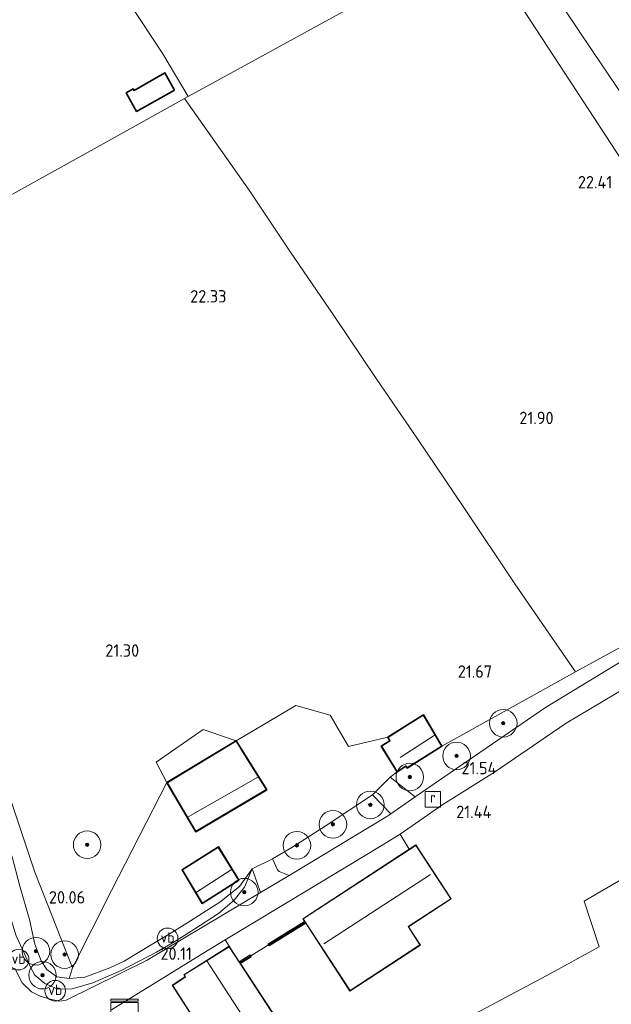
# Model space of a CAD drawing. Extents: x 196936 to 200438, y 361224 to 364196.
# Tile 176 of 256: x 199735 to 199821, y 362006 to 362149. Entities that reach past the tile are written whole.
import ezdxf
from ezdxf.enums import TextEntityAlignment as Align

# ---------------------------------------------------------------- set-up
doc = ezdxf.new("R2010")
doc.units = 0
for name, color, linetype, lineweight in [('B-ME-GR-BOOM-S', 90, 'Continuous', 25), ('B-ME-GR-GRAS-GV', 60, 'Continuous', 13), ('B-ME-GR-HAAG-G', 90, 'GR-HAAG1', 13), ('B-ME-GW-TALUD_KRUIN-G', 90, 'Continuous', 18), ('B-ME-GW-TALUD_TEEN-G', 90, 'Continuous', 18), ('B-ME-IE-MEUBILAIR_WEGMEUBILAIR-S', 7, 'Continuous', 25), ('B-ME-IE-TERREINAFSCHEIDING_DOORGANG-G', 210, 'Continuous', 18), ('B-ME-IE-TERREINAFSCHEIDING_KUNSTMATIG_HEKWERK-G', 20, 'IE-TERREINAFSCHEIDING-KUNSTMATIG', 18), ('B-ME-IE-TERREINAFSCHEIDING_KUNSTMATIG_MUUR-G', 90, 'IE-TERREINAFSCHEIDING-KUNSTMATIG-DICHT', 18), ('B-ME-IE-TERREINAFSCHEIDING_KUNSTMATIG_MUUR-GV', 90, 'Continuous', 18), ('B-ME-KG-KADASTRAAL_DAKRAND-G', 170, 'Continuous', 18), ('B-ME-KG-KADASTRAAL_NOK-G', 10, 'Continuous', 18), ('B-ME-OG-BEBOUWING_SCHUUR-GV', 7, 'Continuous', 35), ('B-ME-OG-BEBOUWING_WONINGBOUW-GV', 7, 'Continuous', 18), ('B-ME-OG-HOOGTEPUNT-S', 7, 'Continuous', 25), ('B-ME-OG-TERREIN_ERF-GV', 7, 'Continuous', 18), ('B-ME-OG-TERREIN_GROEN_TUIN-GV', 7, 'Continuous', 18), ('B-ME-RI-GWA_RIOOLPUT-S', 30, 'Continuous', 25), ('B-ME-VH-VERHARDING_ASFALT-GV', 252, 'Continuous', 18), ('B-ME-VH-VERHARDING_STRAATBAKSTEEN-GV', 252, 'Continuous', 18), ('B-ME-VW-VERKEERSTEKEN_DRAAGCONSTRUCTIE-S', 7, 'Continuous', 25)]:
    doc.layers.add(name, color=color, linetype=linetype, lineweight=lineweight)
doc.styles.add('NLCS-ISO', font='NLCS-ISO.ttf')
doc.styles.add('NLCS-ISO-ANNOTATIVE-T18', font='NLCS-ISO.ttf', dxfattribs={"height": 1.8})
doc.linetypes.add('GR-HAAG1', pattern='A,6,[176,NLCS.SHX,S=0.125,R=0,X=0,Y=0],-2', length=8)
doc.linetypes.add('IE-TERREINAFSCHEIDING-KUNSTMATIG', pattern='A,4,[82,NLCS.SHX,S=0.75,R=90,X=0,Y=0],4,-2', length=10)
doc.linetypes.add('IE-TERREINAFSCHEIDING-KUNSTMATIG-DICHT', pattern='A,8,-1,[82,NLCS.SHX,S=0.75,R=90,X=0,Y=0],-1', length=10)

# ---------------------------------------------------------------- blocks, each defined once
blk = doc.blocks.new('SAL-HOOGTELABEL-SO')
at = {"color": 0, "linetype": 'ByBlock', "lineweight": -2, "style": 'NLCS-ISO-ANNOTATIVE-T18'}
blk.add_attdef('HOOGTE', text='', height=1.8, dxfattribs=at).set_placement((2.79, 0), align=Align.RIGHT)
blk = doc.blocks.new('SGR-BOOM_01-SO')
at = {"linetype": 'ByBlock', "lineweight": 18}
h = blk.add_hatch(color=0, dxfattribs=at)
h.dxf.hatch_style = 1
edge = h.paths.add_edge_path()
edge.add_arc((0, 0), 0.25, 0, 360)
at = {"color": 0, "linetype": 'ByBlock', "lineweight": 18}
for radius in [2, 0.25]:
    blk.add_circle((0, 0), radius, dxfattribs=at)
blk = doc.blocks.new('SKL-DATA_KAST-SO')
at = {"color": 0, "linetype": 'ByBlock', "lineweight": 18}
for points in [[(-2, 2), (2, 2), (2, 1.68), (-2, 1.68)], [(-2, 1.52), (2, 1.52), (2, -2), (-2, -2)]]:
    blk.add_lwpolyline(points, close=True, dxfattribs=at)
blk = doc.blocks.new('SRI-PUT_INSPECTIEPUT_RIOOLPUT-SO')
at = {"color": 0, "linetype": 'ByBlock', "lineweight": 18}
blk.add_lwpolyline([(-1.12, -1.12), (1.12, -1.12), (1.12, 1.12), (-1.12, 1.12)], close=True, dxfattribs=at)
at = {"color": 0, "linetype": 'ByBlock', "lineweight": 18, "style": 'NLCS-ISO'}
blk.add_text('r', height=1.5, dxfattribs=at).set_placement((0, 0.28), align=Align.MIDDLE_CENTER)
blk = doc.blocks.new('SIE-WEG_PAAL_VERKEERSBORD-SO')
at = {"color": 0, "linetype": 'ByBlock', "lineweight": 18}
blk.add_circle((0, 0), 1.5, dxfattribs=at)
at = {"color": 0, "linetype": 'ByBlock', "lineweight": 18, "style": 'NLCS-ISO'}
blk.add_text('vb', height=1.5, dxfattribs=at).set_placement((0, 0.13), align=Align.MIDDLE_CENTER)

msp = doc.modelspace()

# ---------------------------------------------------------------- linework, layer by layer
at = {"layer": 'B-ME-GR-GRAS-GV'}
for points in [[(199861.476, 362078.498, 22.348), (199856.496, 362075.977, 22.387), (199848.971, 362087.664, 22.257), (199834.467, 362110.046, 22.474), (199820.199, 362131.898, 22.59), (199805.931, 362153.749, 22.707), (199791.37, 362176.27, 22.614), (199776.81, 362198.79, 22.521), (199776.782, 362198.83, 22.516), (199775.528, 362200.627, 22.414), (199778.774, 362203.23, 22.442), (199783.78, 362195.408, 22.63), (199785.959, 362192.209, 22.651), (199789.901, 362186.423, 22.689), (199797.789, 362174.904, 22.736), (199807.646, 362160.095, 22.794), (199818.351, 362144.108, 22.794), (199828.563, 362129.035, 22.783), (199839.04, 362112.944, 22.689), (199850.554, 362095.611, 22.512)], [(199798.495, 362158.918, 22.872), (199759.544, 362137.576, 22.872), (199755.857, 362143.786, 22.872), (199745.995, 362158.753, 22.872), (199738.749, 362169.377, 22.867), (199751.031, 362180.315, 22.695), (199766.328, 362192.854, 22.634), (199769.305, 362195.369, 22.647), (199771.357, 362192.981, 22.647), (199775.855, 362187.683, 22.717), (199789.479, 362170.749, 22.807)], [(199742.777, 362011.164, 19.864), (199742.278, 362009.617, 19.765), (199740.465, 362009.861, 19.725), (199739.01, 362010.939, 19.677), (199738.227, 362012.173, 19.669), (199737.289, 362014.618, 19.697), (199736.52, 362018.164, 19.745), (199735.117, 362023.036, 19.858), (199733.974, 362027.274, 19.903), (199730.203, 362037.058, 19.971), (199724.718, 362052.647, 19.888), (199719.147, 362070.071, 19.895), (199711.886, 362091.021, 20.143), (199705.77, 362107.469, 20.034), (199705.647, 362107.8, 20.109), (199708.238, 362109.194, 20.41), (199715.78, 362087.804, 20.444), (199721.611, 362071.673, 20.402), (199729.274, 362049.021, 20.308), (199737.264, 362025.045, 20.096)], [(199811.437, 362048.941, 21.656), (199792.506, 362035.959, 21.138), (199788.89, 362038.844, 21.63), (199789.888, 362039.59, 21.808), (199791.185, 362040.403, 21.808), (199791.36, 362040.141, 21.808), (199796.404, 362043.319, 21.808), (199815.806, 362054.113, 22.005), (199828.745, 362061.195, 22.023), (199841.649, 362068.285, 22.177), (199849.509, 362072.617, 22.277), (199856.496, 362075.977, 22.387), (199857.399, 362074.588, 22.373), (199849.539, 362070.312, 22.373), (199839.515, 362064.963, 22.17), (199825.407, 362057.381, 21.938)], [(199774.724, 362024.846, 20.819), (199774.228, 362024.552, 20.784), (199772.763, 362025.132, 20.866), (199772.518, 362025.381, 20.939), (199771.827, 362026.957, 21.036), (199774.625, 362028.612, 21.401), (199779.583, 362031.809, 21.534), (199786.326, 362036.256, 21.534), (199788.995, 362033.515, 21.258), (199788.431, 362033.122, 21.192)], [(199808.061, 361975.446, 21.11), (199796.064, 361968.515, 21.072), (199791.325, 361978.226, 21.061), (199787.414, 361986.051, 21.218), (199796.866, 361999.55, 21.221), (199793.817, 362000.59, 21.236), (199811.64, 362010.067, 21.236), (199819.239, 362014.218, 21.236), (199817.069, 362020.837, 21.251), (199829.364, 362027.983, 21.531), (199838.547, 362026.028, 21.673), (199842.303, 362023.787, 21.673), (199853.12, 362012.517, 21.725), (199857.494, 362006.932, 21.726), (199858.861, 362004.732, 21.726), (199828.291, 361986.571, 21.054)]]:
    msp.add_polyline3d(points, close=True, dxfattribs=at)
for points in [[(199871.68, 362162.491, 22.524), (199882.48, 362146.622, 22.512), (199892.944, 362130.949, 22.489), (199902.07, 362117.012, 22.407), (199906.298, 362109.767, 22.407), (199911.144, 362103.37, 22.489), (199890.121, 362092.782, 22.418), (199875.111, 362085.141, 22.489), (199861.476, 362078.498, 22.348), (199850.554, 362095.611, 22.512), (199839.04, 362112.944, 22.689), (199828.563, 362129.035, 22.783), (199818.351, 362144.108, 22.794), (199807.646, 362160.095, 22.794)], [(199805.931, 362153.749, 22.707), (199820.199, 362131.898, 22.59), (199834.467, 362110.046, 22.474), (199848.971, 362087.664, 22.257), (199856.496, 362075.977, 22.387), (199849.509, 362072.617, 22.277), (199841.649, 362068.285, 22.177), (199828.745, 362061.195, 22.023), (199815.806, 362054.113, 22.005), (199814.957, 362055.346, 21.978), (199807.008, 362066.892, 21.933), (199799.595, 362077.967, 21.939), (199792.867, 362087.925, 22.165), (199786.844, 362096.685, 22.259), (199780.718, 362105.813, 22.482), (199774.421, 362115.02, 22.679), (199768.413, 362124.006, 22.812), (199759.012, 362137.281, 22.812), (199759.544, 362137.576, 22.872), (199798.495, 362158.918, 22.872)], [(199733.612, 362123.183, 22.082), (199747.65, 362130.975, 22.484), (199759.012, 362137.281, 22.812), (199768.413, 362124.006, 22.812), (199774.421, 362115.02, 22.679), (199780.718, 362105.813, 22.482), (199786.844, 362096.685, 22.259), (199792.867, 362087.925, 22.165), (199799.595, 362077.967, 21.939), (199807.008, 362066.892, 21.933), (199814.957, 362055.346, 21.978), (199815.806, 362054.113, 22.005), (199796.404, 362043.319, 21.808), (199793.715, 362047.871, 21.808), (199788.539, 362044.611, 21.808), (199782.859, 362043.259, 21.772), (199780.186, 362047.813, 21.772), (199775.205, 362049.232, 21.772), (199766.533, 362044.106, 21.346), (199761.735, 362045.748, 21.435), (199754.922, 362041.012, 21.375), (199756.463, 362038.042, 21.346), (199748.411, 362022.405, 20.562), (199742.777, 362011.164, 19.864), (199737.264, 362025.045, 20.096), (199729.274, 362049.021, 20.308)], [(199733.974, 362027.274, 19.903), (199735.117, 362023.036, 19.858), (199736.52, 362018.164, 19.745), (199737.289, 362014.618, 19.697), (199738.227, 362012.173, 19.669), (199739.01, 362010.939, 19.677), (199740.465, 362009.861, 19.725), (199742.278, 362009.617, 19.765), (199744.55, 362009.835, 19.885), (199748.166, 362011.158, 20.154), (199750.274, 362012.145, 20.31), (199754.2, 362014.504, 20.529), (199756.945, 362016.163, 20.657), (199759.361, 362017.646, 20.743), (199761.643, 362019.098, 20.771), (199764.156, 362020.717, 20.748), (199767.014, 362022.983, 20.778), (199768.857, 362025.533, 20.966), (199767.718, 362022.868, 20.745), (199766.248, 362020.968, 20.604), (199763.948, 362019.044, 20.539), (199760.529, 362016.817, 20.388), (199757.621, 362015.007, 20.252), (199754.936, 362013.461, 20.162), (199749.823, 362010.783, 19.868), (199745.688, 362009.013, 19.654), (199742.712, 362008.107, 19.483), (199740.647, 362008.094, 19.377), (199738.715, 362008.905, 19.302), (199737.289, 362010.103, 19.242), (199736.603, 362011.345, 19.214), (199735.767, 362013.193, 19.234), (199734.59, 362015.792, 19.262)], [(199734.59, 362015.792, 19.262), (199735.767, 362013.193, 19.234), (199736.603, 362011.345, 19.214), (199737.289, 362010.103, 19.242), (199738.715, 362008.905, 19.302), (199740.647, 362008.094, 19.377), (199742.712, 362008.107, 19.483), (199745.688, 362009.013, 19.654), (199749.823, 362010.783, 19.868), (199754.936, 362013.461, 20.162), (199757.621, 362015.007, 20.252), (199760.529, 362016.817, 20.388), (199763.948, 362019.044, 20.539), (199766.248, 362020.968, 20.604), (199767.718, 362022.868, 20.745), (199768.857, 362025.533, 20.966), (199769.55, 362023.652, 20.785), (199770.084, 362022.095, 20.63), (199753.484, 362012.253, 19.906), (199741.828, 362006.498, 19.302), (199740.855, 362006.35, 19.272), (199739.531, 362006.622, 19.224), (199738.054, 362007.041, 19.165), (199736.821, 362007.704, 19.114), (199735.428, 362008.967, 19.058), (199734.377, 362011.05, 18.983)]]:
    msp.add_polyline3d(points, dxfattribs=at)
at = {"layer": 'B-ME-GR-HAAG-G'}
msp.add_polyline3d([(199735.767, 362013.193, 19.234), (199734.59, 362015.792, 19.262), (199732.181, 362023.22, 19.111)], dxfattribs=at)
at = {"layer": 'B-ME-GW-TALUD_KRUIN-G'}
for points in [[(199759.361, 362017.646, 20.743), (199756.945, 362016.163, 20.657), (199754.2, 362014.504, 20.529), (199750.274, 362012.145, 20.31), (199748.166, 362011.158, 20.154), (199744.55, 362009.835, 19.885), (199742.278, 362009.617, 19.765), (199740.465, 362009.861, 19.725), (199739.01, 362010.939, 19.677), (199738.227, 362012.173, 19.669), (199737.289, 362014.618, 19.697), (199736.52, 362018.164, 19.745), (199735.117, 362023.036, 19.858), (199733.974, 362027.274, 19.903)], [(199768.857, 362025.533, 20.966), (199767.014, 362022.983, 20.778), (199764.156, 362020.717, 20.748), (199761.643, 362019.098, 20.771), (199759.361, 362017.646, 20.743)]]:
    msp.add_polyline3d(points, dxfattribs=at)
at = {"layer": 'B-ME-GW-TALUD_TEEN-G'}
msp.add_polyline3d([(199768.857, 362025.533, 20.966), (199767.718, 362022.868, 20.745), (199766.248, 362020.968, 20.604), (199763.948, 362019.044, 20.539), (199760.529, 362016.817, 20.388), (199757.621, 362015.007, 20.252), (199754.936, 362013.461, 20.162), (199749.823, 362010.783, 19.868), (199745.688, 362009.013, 19.654), (199742.712, 362008.107, 19.483), (199740.647, 362008.094, 19.377), (199738.715, 362008.905, 19.302), (199737.289, 362010.103, 19.242), (199736.603, 362011.345, 19.214), (199735.767, 362013.193, 19.234)], dxfattribs=at)
at = {"layer": 'B-ME-IE-TERREINAFSCHEIDING_DOORGANG-G'}
msp.add_polyline3d([(199771.218, 362014.485, 20.554), (199768.647, 362012.906, 22.895)], dxfattribs=at)
at = {"layer": 'B-ME-IE-TERREINAFSCHEIDING_KUNSTMATIG_HEKWERK-G'}
for points in [[(199778.774, 362203.23, 22.442), (199783.78, 362195.408, 22.63), (199785.959, 362192.209, 22.651), (199789.901, 362186.423, 22.689), (199797.789, 362174.904, 22.736), (199807.646, 362160.095, 22.794), (199818.351, 362144.108, 22.794), (199828.563, 362129.035, 22.783), (199839.04, 362112.944, 22.689), (199850.554, 362095.611, 22.512), (199861.476, 362078.498, 22.348), (199856.496, 362075.977, 22.387)], [(199759.544, 362137.576, 22.872), (199798.495, 362158.918, 22.872), (199789.479, 362170.749, 22.807), (199775.855, 362187.683, 22.717), (199771.357, 362192.981, 22.647)], [(199759.544, 362137.576, 22.872), (199755.857, 362143.786, 22.872), (199745.995, 362158.753, 22.872), (199738.749, 362169.377, 22.867)], [(199759.544, 362137.576, 22.872), (199759.012, 362137.281, 22.812), (199747.65, 362130.975, 22.484), (199733.612, 362123.183, 22.082), (199717.984, 362114.44, 21.274), (199708.238, 362109.194, 20.41), (199705.647, 362107.8, 20.109)], [(199759.012, 362137.281, 22.812), (199768.413, 362124.006, 22.812), (199774.421, 362115.02, 22.679), (199780.718, 362105.813, 22.482), (199786.844, 362096.685, 22.259), (199792.867, 362087.925, 22.165), (199799.595, 362077.967, 21.939), (199807.008, 362066.892, 21.933), (199814.957, 362055.346, 21.978), (199815.806, 362054.113, 22.005)], [(199737.264, 362025.045, 20.096), (199729.274, 362049.021, 20.308), (199721.611, 362071.673, 20.402), (199715.78, 362087.804, 20.444), (199708.238, 362109.194, 20.41)], [(199815.806, 362054.113, 22.005), (199828.745, 362061.195, 22.023), (199841.649, 362068.285, 22.177), (199849.509, 362072.617, 22.277), (199856.496, 362075.977, 22.387)], [(199815.806, 362054.113, 22.005), (199796.404, 362043.319, 21.808)], [(199788.539, 362044.611, 21.808), (199782.859, 362043.259, 21.772), (199780.186, 362047.813, 21.772), (199775.205, 362049.232, 21.772), (199766.533, 362044.106, 21.346)], [(199766.533, 362044.106, 21.346), (199761.735, 362045.748, 21.435), (199754.922, 362041.012, 21.375), (199756.463, 362038.042, 21.346), (199748.411, 362022.405, 20.562)], [(199819.239, 362014.218, 21.236), (199817.069, 362020.837, 21.251), (199829.364, 362027.983, 21.531), (199838.547, 362026.028, 21.673), (199842.303, 362023.787, 21.673), (199853.12, 362012.517, 21.725), (199857.494, 362006.932, 21.726)], [(199748.411, 362022.405, 20.562), (199742.777, 362011.164, 19.864), (199737.264, 362025.045, 20.096)], [(199793.817, 362000.59, 21.236), (199811.64, 362010.067, 21.236), (199819.239, 362014.218, 21.236)], [(199742.777, 362011.164, 19.864), (199742.278, 362009.617, 19.765)]]:
    msp.add_polyline3d(points, dxfattribs=at)
at = {"layer": 'B-ME-IE-TERREINAFSCHEIDING_KUNSTMATIG_MUUR-G'}
for points in [[(199771.261, 362014.511, 22.895), (199776.511, 362017.737, 22.895)], [(199767.105, 362011.958, 22.895), (199768.608, 362012.882, 22.895)]]:
    msp.add_polyline3d(points, dxfattribs=at)
at = {"layer": 'B-ME-IE-TERREINAFSCHEIDING_KUNSTMATIG_MUUR-GV'}
for points in [[(199776.637, 362017.636, 20.683), (199771.297, 362014.357, 20.554), (199771.218, 362014.485, 20.554), (199771.139, 362014.613, 20.554), (199776.47, 362017.891, 20.683)], [(199768.725, 362012.773, 20.492), (199767.148, 362011.808, 20.341), (199766.983, 362012.06, 20.34), (199768.572, 362013.036, 20.492), (199768.647, 362012.906, 22.895)]]:
    msp.add_polyline3d(points, close=True, dxfattribs=at)
at = {"layer": 'B-ME-KG-KADASTRAAL_DAKRAND-G'}
for points in [[(199752.093, 362135.479, 23.798), (199750.621, 362138.095, 24.764), (199751.552, 362138.62, 24.764), (199751.673, 362138.404, 24.662), (199756.168, 362140.935, 24.662), (199757.52, 362138.533, 23.798)], [(199791.374, 362040.209, 24.089), (199791.2, 362040.471, 24.119), (199789.905, 362039.659, 23.972), (199787.663, 362043.325, 23.995), (199788.912, 362044.1, 24.157), (199788.608, 362044.595, 23.71), (199793.698, 362047.801, 23.571), (199796.336, 362043.335, 24.109)], [(199760.692, 362030.986, 23.537), (199757.09, 362037.08, 23.009), (199757.064, 362037.123, 22.607), (199756.531, 362038.025, 22.417), (199766.517, 362044.038, 22.41), (199767.203, 362042.938, 22.755), (199767.229, 362042.896, 23.023), (199770.896, 362037.018, 23.565)], [(199761.629, 362020.562, 23.587), (199758.738, 362025.368, 23.024), (199763.926, 362028.644, 23.086), (199766.863, 362023.894, 23.602)], [(199783.064, 362007.865, 23.963), (199776.276, 362018.28, 25.507), (199792.628, 362028.937, 25.502), (199797.683, 362021.18, 25.52), (199791.49, 362017.144, 25.511), (199793.223, 362014.485, 23.937)], [(199768.96, 361994.618, 24.243), (199764.295, 362001.944, 24.243), (199764.253, 362001.916, 23.667), (199762.415, 362000.687, 23.667), (199757.309, 362008.622, 23.667), (199759.117, 362009.821, 23.667), (199759.159, 362009.849, 24.165), (199758.979, 362010.152, 24.321), (199765.496, 362014.236, 24.243), (199775.541, 361998.873, 24.243)]]:
    msp.add_polyline3d(points, close=True, dxfattribs=at)
at = {"layer": 'B-ME-KG-KADASTRAAL_NOK-G'}
for points in [[(199790.356, 362041.684, 25.42), (199795.285, 362044.895, 25.42)], [(199769.669, 362038.846, 24.456), (199759.549, 362033.064, 24.45)], [(199760.768, 362022.146, 24.594), (199765.822, 362025.392, 24.636)], [(199779.248, 362014.655, 29.244), (199794.749, 362024.705, 29.286)], [(199762.286, 362012.165, 28.678), (199772.262, 361996.812, 28.656)]]:
    msp.add_polyline3d(points, dxfattribs=at)
at = {"layer": 'B-ME-OG-BEBOUWING_SCHUUR-GV'}
for points in [[(199757.588, 362138.514, 22.7), (199752.074, 362135.411, 22.7), (199750.553, 362138.114, 22.7), (199751.571, 362138.688, 22.7), (199751.692, 362138.473, 22.7), (199756.187, 362141.003, 22.843)], [(199796.404, 362043.319, 21.808), (199791.36, 362040.141, 21.808), (199791.185, 362040.403, 21.808), (199789.888, 362039.59, 21.808), (199787.594, 362043.342, 21.808), (199788.844, 362044.117, 21.808), (199788.539, 362044.611, 21.808), (199793.715, 362047.871, 21.808)], [(199770.966, 362037.001, 21.536), (199760.674, 362030.918, 21.346), (199757.047, 362037.054, 21.346), (199756.463, 362038.042, 21.346), (199766.533, 362044.106, 21.346), (199767.272, 362042.922, 21.346)], [(199766.931, 362023.879, 21.123), (199761.612, 362020.492, 20.945), (199758.67, 362025.384, 21.429), (199763.942, 362028.713, 21.429)]]:
    msp.add_polyline3d(points, close=True, dxfattribs=at)
at = {"layer": 'B-ME-OG-BEBOUWING_WONINGBOUW-GV'}
for points in [[(199793.292, 362014.47, 21.375), (199783.049, 362007.795, 21.371), (199776.637, 362017.636, 20.683), (199776.47, 362017.891, 20.683), (199776.207, 362018.295, 20.917), (199791.65, 362028.359, 21.064), (199792.643, 362029.006, 21.291), (199797.752, 362021.166, 21.397), (199791.559, 362017.13, 21.388)], [(199767.148, 362011.808, 20.341), (199775.61, 361998.858, 21.095), (199768.945, 361994.549, 21.039), (199764.28, 362001.874, 20.79), (199762.4, 362000.617, 20.79), (199757.24, 362008.636, 20.79), (199759.092, 362009.864, 20.79), (199758.911, 362010.168, 20.79), (199765.511, 362014.304, 20.34), (199766.983, 362012.06, 20.34)]]:
    msp.add_polyline3d(points, close=True, dxfattribs=at)
at = {"layer": 'B-ME-OG-TERREIN_ERF-GV'}
msp.add_polyline3d([(199745.995, 362158.753, 22.872), (199755.857, 362143.786, 22.872), (199759.544, 362137.576, 22.872), (199759.012, 362137.281, 22.812), (199747.65, 362130.975, 22.484), (199733.612, 362123.183, 22.082), (199717.984, 362114.44, 21.274), (199708.238, 362109.194, 20.41), (199705.647, 362107.8, 20.109), (199700.724, 362121.634, 20.345), (199701.054, 362124.885, 19.888), (199703.348, 362126.087, 20.336), (199708.833, 362129.023, 21), (199709.121, 362132.903, 21), (199701.282, 362128.78, 20.311), (199698.285, 362127.017, 19.769), (199692.491, 362143.803, 19.66), (199690.767, 362143.113, 19.238), (199688.618, 362148.913, 19.238)], dxfattribs=at)
msp.add_polyline3d([(199756.187, 362141.003, 22.843), (199751.692, 362138.473, 22.7), (199751.571, 362138.688, 22.7), (199750.553, 362138.114, 22.7), (199752.074, 362135.411, 22.7), (199757.588, 362138.514, 22.7)], close=True, dxfattribs=at)
at = {"layer": 'B-ME-OG-TERREIN_GROEN_TUIN-GV'}
for points in [[(199775.61, 361998.858, 21.095), (199767.148, 362011.808, 20.341), (199768.725, 362012.773, 20.492), (199768.647, 362012.906, 22.895), (199771.218, 362014.485, 20.554), (199771.297, 362014.357, 20.554), (199776.637, 362017.636, 20.683), (199783.049, 362007.795, 21.371), (199793.292, 362014.47, 21.375), (199791.559, 362017.13, 21.388), (199797.752, 362021.166, 21.397), (199792.643, 362029.006, 21.291), (199791.65, 362028.359, 21.064), (199790.341, 362030.579, 21.106), (199796.535, 362034.842, 21.332), (199804.048, 362039.537, 21.437), (199814.473, 362046.651, 21.623), (199832.347, 362057.316, 22.033)], [(199829.364, 362027.983, 21.531), (199817.069, 362020.837, 21.251), (199819.239, 362014.218, 21.236), (199811.64, 362010.067, 21.236), (199793.817, 362000.59, 21.236)], [(199748.432, 362005.069, 19.6), (199760.794, 362012.722, 20.219), (199764.942, 362015.219, 20.343), (199765.511, 362014.304, 20.34), (199758.911, 362010.168, 20.79), (199759.092, 362009.864, 20.79), (199757.24, 362008.636, 20.79), (199762.4, 362000.617, 20.79)]]:
    msp.add_polyline3d(points, dxfattribs=at)
for points in [[(199780.186, 362047.813, 21.772), (199782.859, 362043.259, 21.772), (199788.539, 362044.611, 21.808), (199788.844, 362044.117, 21.808), (199787.594, 362043.342, 21.808), (199789.888, 362039.59, 21.808), (199788.89, 362038.844, 21.63), (199786.326, 362036.256, 21.534), (199779.583, 362031.809, 21.534), (199774.625, 362028.612, 21.401), (199771.827, 362026.957, 21.036), (199768.857, 362025.533, 20.966), (199767.014, 362022.983, 20.778), (199764.156, 362020.717, 20.748), (199761.643, 362019.098, 20.771), (199759.361, 362017.646, 20.743), (199756.945, 362016.163, 20.657), (199754.2, 362014.504, 20.529), (199750.274, 362012.145, 20.31), (199748.166, 362011.158, 20.154), (199744.55, 362009.835, 19.885), (199742.278, 362009.617, 19.765), (199742.777, 362011.164, 19.864), (199748.411, 362022.405, 20.562), (199756.463, 362038.042, 21.346), (199757.047, 362037.054, 21.346), (199760.674, 362030.918, 21.346), (199770.966, 362037.001, 21.536), (199767.272, 362042.922, 21.346), (199766.533, 362044.106, 21.346), (199775.205, 362049.232, 21.772)], [(199766.533, 362044.106, 21.346), (199756.463, 362038.042, 21.346), (199754.922, 362041.012, 21.375), (199761.735, 362045.748, 21.435)], [(199758.67, 362025.384, 21.429), (199761.612, 362020.492, 20.945), (199766.931, 362023.879, 21.123), (199763.942, 362028.713, 21.429)]]:
    msp.add_polyline3d(points, close=True, dxfattribs=at)
at = {"layer": 'B-ME-VH-VERHARDING_ASFALT-GV'}
for points in [[(199733.122, 362004.067, 18.998), (199731.209, 362009.689, 18.909), (199734.377, 362011.05, 18.983), (199735.428, 362008.967, 19.058), (199736.821, 362007.704, 19.114), (199738.054, 362007.041, 19.165), (199739.531, 362006.622, 19.224), (199740.855, 362006.35, 19.272), (199741.828, 362006.498, 19.302), (199753.484, 362012.253, 19.906), (199770.084, 362022.095, 20.63), (199774.228, 362024.552, 20.784), (199774.724, 362024.846, 20.819), (199788.431, 362033.122, 21.192), (199788.995, 362033.515, 21.258), (199792.506, 362035.959, 21.138), (199811.437, 362048.941, 21.656), (199825.407, 362057.381, 21.938)], [(199832.347, 362057.316, 22.033), (199814.473, 362046.651, 21.623), (199804.048, 362039.537, 21.437), (199796.535, 362034.842, 21.332), (199790.341, 362030.579, 21.106), (199785.752, 362027.747, 21.12), (199764.942, 362015.219, 20.343), (199760.794, 362012.722, 20.219), (199748.432, 362005.069, 19.6)]]:
    msp.add_polyline3d(points, dxfattribs=at)
at = {"layer": 'B-ME-VH-VERHARDING_STRAATBAKSTEEN-GV'}
for points in [[(199792.506, 362035.959, 21.138), (199788.995, 362033.515, 21.258), (199786.326, 362036.256, 21.534), (199788.89, 362038.844, 21.63)], [(199771.218, 362014.485, 20.554), (199768.647, 362012.906, 22.895), (199768.572, 362013.036, 20.492), (199766.983, 362012.06, 20.34), (199765.511, 362014.304, 20.34), (199764.942, 362015.219, 20.343), (199785.752, 362027.747, 21.12), (199790.341, 362030.579, 21.106), (199791.65, 362028.359, 21.064), (199776.207, 362018.295, 20.917), (199776.47, 362017.891, 20.683), (199771.139, 362014.613, 20.554)], [(199774.228, 362024.552, 20.784), (199770.084, 362022.095, 20.63), (199769.55, 362023.652, 20.785), (199768.857, 362025.533, 20.966), (199771.827, 362026.957, 21.036), (199772.518, 362025.381, 20.939), (199772.763, 362025.132, 20.866)]]:
    msp.add_polyline3d(points, close=True, dxfattribs=at)

# ---------------------------------------------------------------- block references
at = {"layer": 'B-ME-GR-BOOM-S'}
for p in [(199805.317, 362046.653, 21.806), (199798.54, 362041.909, 21.882), (199791.747, 362038.846, 21.628), (199786.016, 362034.805, 21.613), (199780.578, 362031.99, 21.601), (199744.883, 362029.025, 20.613), (199775.349, 362028.934, 21.519), (199767.702, 362022.149, 20.59), (199737.445, 362013.572, 19.597), (199741.607, 362013.085, 19.864), (199738.401, 362010.096, 19.515)]:
    msp.add_blockref('SGR-BOOM_01-SO', p, dxfattribs=at)
at = {"layer": 'B-ME-IE-MEUBILAIR_WEGMEUBILAIR-S'}
msp.add_blockref('SKL-DATA_KAST-SO', (199750.302, 362004.632, 20.242), dxfattribs=at)
at = {"layer": 'B-ME-OG-HOOGTEPUNT-S'}
for p, values in [((199818.366, 362124.251, 22.411), {'HOOGTE': '22.41'}), ((199762.329, 362107.692, 22.33), {'HOOGTE': '22.33'}), ((199809.839, 362090.048, 21.899), {'HOOGTE': '21.90'}), ((199749.654, 362056.303, 21.298), {'HOOGTE': '21.30'}), ((199800.906, 362053.252, 21.67), {'HOOGTE': '21.67'}), ((199801.545, 362039.252, 21.537), {'HOOGTE': '21.54'}), ((199800.812, 362032.897, 21.437), {'HOOGTE': '21.44'}), ((199741.811, 362020.496, 20.062), {'HOOGTE': '20.06'}), ((199757.312, 362012.332, 20.114), {'HOOGTE': '20.11'})]:
    msp.add_blockref('SAL-HOOGTELABEL-SO', p, dxfattribs=at).add_auto_attribs(values)
at = {"layer": 'B-ME-RI-GWA_RIOOLPUT-S'}
msp.add_blockref('SRI-PUT_INSPECTIEPUT_RIOOLPUT-SO', (199795.098, 362035.611, 21.315), dxfattribs=at)
at = {"layer": 'B-ME-VW-VERKEERSTEKEN_DRAAGCONSTRUCTIE-S'}
for p in [(199756.567, 362015.438, 20.683), (199734.932, 362012.355, 19.263), (199740.246, 362007.836, 19.325)]:
    msp.add_blockref('SIE-WEG_PAAL_VERKEERSBORD-SO', p, dxfattribs=at)

doc.saveas('drawing.dxf')
